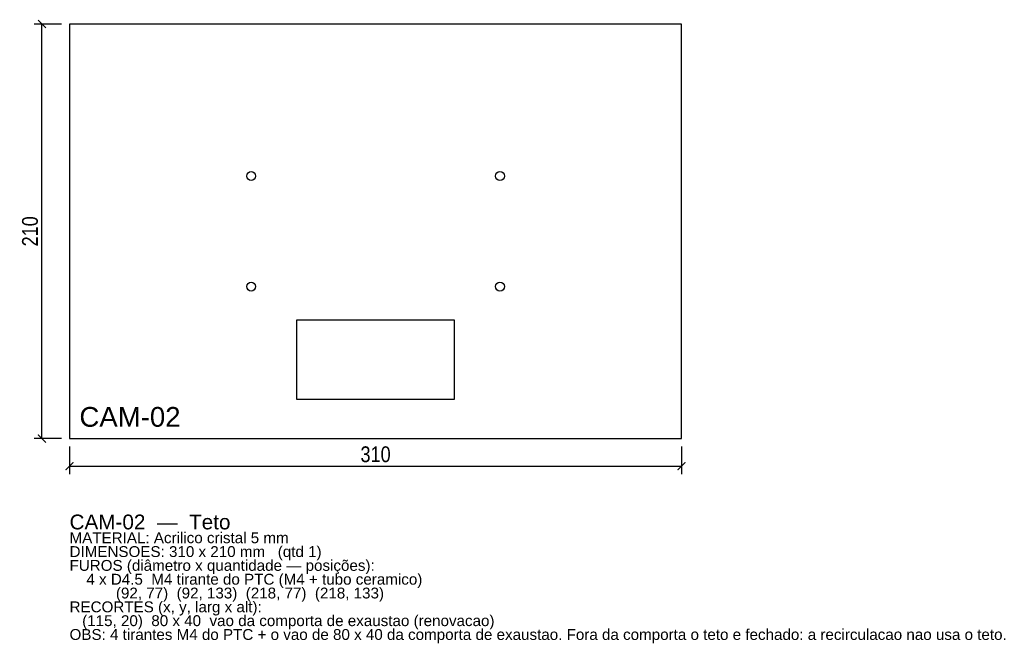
# Model space of a CAD drawing. Header units: millimetres. Extents: x -25 to 473, y -104 to 212.
import ezdxf

# ---------------------------------------------------------------- set-up
doc = ezdxf.new("R2010")
doc.units = ezdxf.units.MM
for name, color, linetype in [('CORTE', 1, 'Continuous'), ('COTA', 4, 'Continuous'), ('GRAVACAO', 3, 'Continuous'), ('TEXTO', 7, 'Continuous')]:
    doc.layers.add(name, color=color, linetype=linetype)
doc.styles.add('ARIAL', font='arial.ttf')
doc.styles.add('OpenSansCondensed-Light', font='OpenSansCondensed-Light.ttf')
doc.dimstyles.new('EZDXF', dxfattribs={"dimtxt": 8, "dimasz": 4, "dimexe": 4, "dimexo": 4, "dimgap": 2, "dimtad": 1, "dimdec": 0, "dimdsep": 46, "dimtxsty": 'OpenSansCondensed-Light', "dimblk": 'ARCHTICK', "dimcen": 2.5, "dimclrd": 4, "dimclre": 4, "dimclrt": 4, "dimazin": 3, "dimtfac": 0.5, "dimtmove": 2, "dimatfit": 3})

# ---------------------------------------------------------------- blocks, each defined once
blk = doc.blocks.new('_ARCHTICK')
at = {"color": 0, "linetype": 'BYBLOCK', "const_width": 0.15}
blk.add_lwpolyline([(-0.5, -0.5), (0.5, 0.5)], dxfattribs=at)

msp = doc.modelspace()

# ---------------------------------------------------------------- linework, layer by layer
at = {"layer": 'CORTE'}
for points in [[(0, 0), (310, 0), (310, 210), (0, 210)], [(115, 20), (195, 20), (195, 60), (115, 60)]]:
    msp.add_lwpolyline(points, close=True, dxfattribs=at)
for centre in [(92, 133), (218, 133), (92, 77), (218, 77)]:
    msp.add_circle(centre, 2.25, dxfattribs=at)

# ---------------------------------------------------------------- texts
at = {"layer": 'GRAVACAO', "style": 'ARIAL'}
msp.add_text('CAM-02', height=10, dxfattribs=at).set_placement((5, 6))
at = {"layer": 'TEXTO', "style": 'ARIAL'}
for s, height, p in [('CAM-02  —  Teto', 7.5, (0, -46)), ('MATERIAL: Acrilico cristal 5 mm', 5.5, (0, -53)), ('DIMENSOES: 310 x 210 mm   (qtd 1)', 5.5, (0, -60)), ('FUROS (diâmetro x quantidade — posições):', 5.5, (0, -67)), ('    4 x D4.5  M4 tirante do PTC (M4 + tubo ceramico)', 5.5, (0, -74)), ('           (92, 77)  (92, 133)  (218, 77)  (218, 133)', 5.5, (0, -81)), ('RECORTES (x, y, larg x alt):', 5.5, (0, -88)), ('   (115, 20)  80 x 40  vao da comporta de exaustao (renovacao)', 5.5, (0, -95)), ('OBS: 4 tirantes M4 do PTC + o vao de 80 x 40 da comporta de exaustao. Fora da comporta o teto e fechado: a recirculacao nao usa o teto.', 5.5, (0, -102))]:
    msp.add_text(s, height=height, dxfattribs=at).set_placement(p)

# ---------------------------------------------------------------- dimensions: what is measured, and where the dimension line sits
at = {"layer": 'COTA'}
msp.add_linear_dim(base=(-14, 0), p1=(0, 0), p2=(0, 210), angle=90, dimstyle='EZDXF', dxfattribs=at).render()
msp.add_linear_dim(base=(0, -14), p1=(0, 0), p2=(310, 0), dimstyle='EZDXF', dxfattribs=at).render()

doc.saveas('drawing.dxf')
